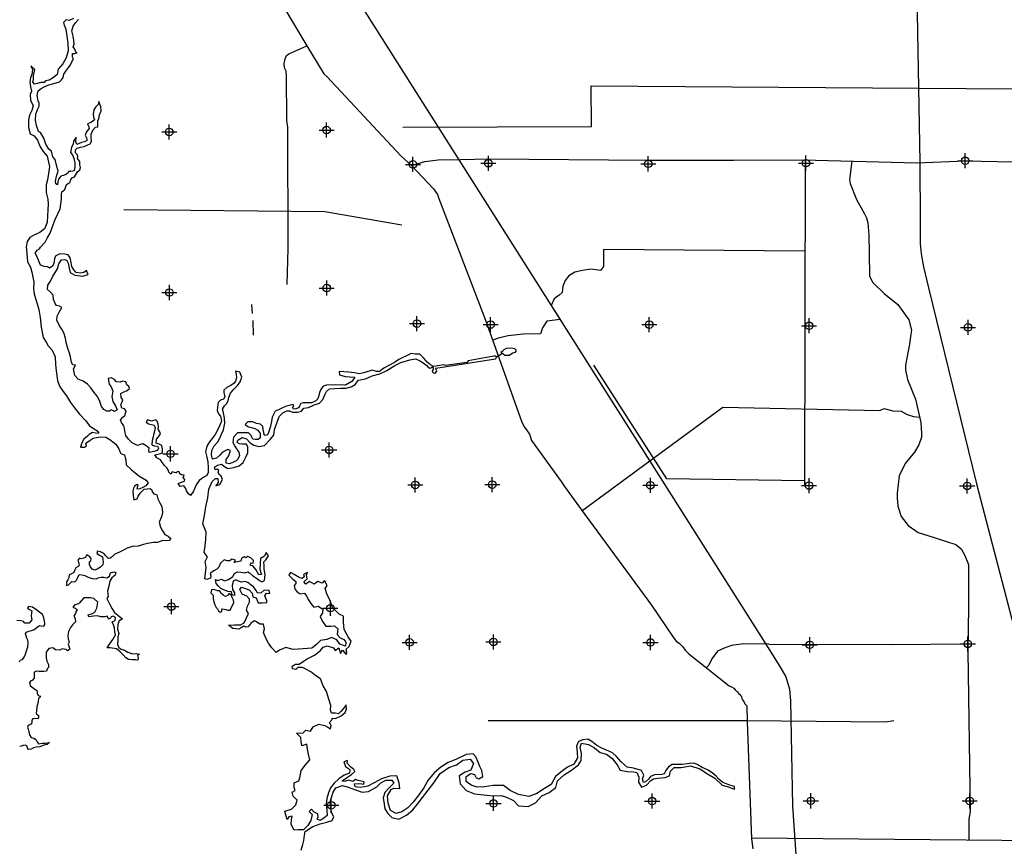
# Model space of a CAD drawing. Extents: x 192051 to 352051, y 710978 to 817615.
# Tile 6 of 9: x 210295 to 242999, y 762744 to 790180. Entities that reach past the tile are written whole.
import ezdxf

# ---------------------------------------------------------------- set-up
doc = ezdxf.new("R2010")
doc.units = 0
doc.header["$LTSCALE"] = 1200
doc.header["$PDMODE"] = 34
doc.header["$PDSIZE"] = 250
doc.linetypes.add('DIVIDE', pattern=[0])
doc.linetypes.add('STREAM', pattern=[0])
for name, color, linetype in [('MAJROADS', 9, 'CONTINUOUS'), ('MINROADS', 8, 'CONTINUOUS'), ('POWERLINES', 11, 'DIVIDE'), ('RR', 13, 'CONTINUOUS'), ('SEC', 2, 'CONTINUOUS'), ('TRUNKS', 5, 'STREAM'), ('WATER', 4, 'CONTINUOUS'), ('WSHEDS', 3, 'CONTINUOUS')]:
    doc.layers.add(name, color=color, linetype=linetype)

msp = doc.modelspace()

# ---------------------------------------------------------------- linework, layer by layer
at = {"layer": 'MAJROADS', "color": 0}
for points in [[(240013.89342, 806465.901837), (240007.694051, 805417.180612), (240073.421902, 792255.915933), (240194.963297, 785451.780644), (240201.898754, 783450.12614), (240207.680932, 783042.965714), (240209.081337, 782743.242357), (240239.260114, 782413.330655), (240311.395869, 781982.438259), (240481.022958, 781285.329217), (242076.512651, 774777.498571), (243438.162846, 769563.40852), (245392.27147, 763377.081957), (246702.649404, 759036.783544)], [(218198.816176, 792070.944479), (219837.345937, 789310.45603), (220400.238097, 788384.583002), (220500.15798, 788300.050489), (222969.034817, 785650.697905), (223310.251348, 785338.139291), (224041.834976, 784561.834789), (224174.521903, 784376.51076), (224215.48071, 784250.521365), (225769.077905, 780208.676659), (225990.691275, 779586.983705), (226975.632671, 776822.972959), (227066.551418, 776654.717308), (227149.402924, 776528.416615), (227224.000408, 776418.935262), (227289.534498, 776217.35223), (228276.494694, 774852.619895), (228392.549061, 774684.177465), (228939.867073, 773917.621212), (231279.205722, 770749.733052), (232000.231727, 769680.241915), (232108.156593, 769545.375904), (232199.884714, 769486.04127), (232316.250379, 769359.49154), (232399.226403, 769249.947927), (232524.032867, 769131.714476), (233865.195338, 768074.373215), (233940.290899, 768031.92018), (234015.44872, 767997.845685), (234056.905602, 767938.884608), (234098.424744, 767888.302072), (234148.571464, 767871.171435), (234173.333526, 767820.713417), (234198.282367, 767795.391019)], [(219175.174898, 781389.426607), (219209.328025, 782587.388038), (219206.14357, 786617.783197), (219165.889665, 786835.944044), (219160.29334, 788319.095728), (219144.671009, 788470.038), (219086.840016, 788579.402179), (219079.59636, 788730.281395), (219114.246082, 788880.845328), (219156.959196, 788989.452827), (219232.808672, 789047.536046), (219837.345937, 789310.45603)], [(223310.251348, 785338.139291), (223747.377851, 785469.179592), (224200.330783, 785532.803938), (224937.717287, 785535.633628), (225884.759849, 785562.022929), (231171.641056, 785513.85551), (234003.822556, 785517.678391), (236308.147499, 785525.473839), (240094.085365, 785431.275497), (241704.0776, 785493.244035), (247007.274761, 785386.299774)], [(237939.680803, 785484.879477), (237853.505819, 784871.789476), (237882.809771, 784743.602859), (238095.251308, 784207.663485), (238357.093634, 783730.757734), (238419.250355, 783602.503542), (238471.470157, 783434.846299), (238500.219998, 783037.266973), (238508.818945, 782426.185191), (238517.120563, 781670.551224), (238634.951299, 781456.764955), (239012.001313, 781088.036832), (239458.069172, 780732.307911), (239831.543339, 780222.319638), (239912.952216, 779870.62607), (239899.54081, 779739.242022), (239849.585912, 779410.81569), (239716.749014, 778717.892555), (239713.132622, 778556.920743), (239784.753243, 778238.100216), (240046.237424, 777587.074788), (240228.624933, 776814.656291), (240250.865038, 776446.657973), (240244.044459, 776325.116241), (240158.09342, 776065.755057), (240019.625253, 775829.49893), (239703.454804, 775449.05552), (239512.070819, 775042.073112), (239438.612174, 774467.298312), (239438.294574, 774312.890296), (239460.71713, 774033.594455), (239571.700256, 773685.125347), (239810.930818, 773395.527683), (240135.686698, 773158.318757), (240670.842209, 772989.66817), (241107.506986, 772854.073076), (241386.573074, 772764.796216), (241570.251255, 772619.865614), (241684.776442, 772396.230272), (241805.710003, 772093.734768), (241812.687163, 770694.186522), (241783.370856, 769219.151238), (241867.723858, 763909.947746), (241821.169113, 763637.364365), (241823.02857, 762944.164174)], [(284008.972324, 769715.331873), (279928.683452, 769762.797811), (278771.669548, 769670.955521), (274892.027492, 769658.257371), (274431.767847, 769737.133566), (274248.067552, 769822.307568), (273814.457293, 770102.082806), (273465.264357, 770465.014233), (273207.038775, 770668.057202), (273015.148974, 770778.430287), (272762.992986, 770846.020787), (269797.796214, 770750.570645), (258426.177518, 770129.796446), (258294.291636, 770083.163345), (245978.359225, 763662.838518), (245142.024873, 763254.557891), (244791.993917, 763109.688113), (244100.757334, 762928.767099), (234605.571487, 763012.980394)], [(234198.282367, 767795.391019), (234239.863769, 767753.187023), (234273.06663, 767711.045285), (234281.009353, 767652.333247), (234305.833675, 767610.253769), (234347.290558, 767551.292693), (234380.244381, 767475.636796), (234449.42394, 767408.170413), (234461.513435, 766874.461544), (234606.347614, 762992.176302), (234645.887588, 762659.769194)]]:
    msp.add_lwpolyline(points, dxfattribs=at)
at = {"layer": 'MINROADS', "color": 0}
for points in [[(236386.056889, 785490.390009), (236361.260162, 774720.583078)], [(236360.862915, 782497.233423), (229688.491154, 782546.966557), (229682.971789, 781990.563681), (229582.449393, 781855.799837), (229268.375411, 781895.46107), (228988.452501, 781859.502751), (228736.36827, 781799.670593), (228539.795429, 781680.353001), (228417.813133, 781522.412386), (228337.655244, 781333.356116), (228313.573039, 781124.722785), (228215.995682, 781032.181673), (228047.693039, 780919.50841), (227951.190845, 780689.533139), (228246.171236, 780224.263286), (227809.358556, 780171.511754), (227665.38526, 779952.833547), (227596.79916, 779751.873551), (227019.069159, 779743.606352), (226515.830122, 779689.673476), (226185.944757, 779607.461198), (226008.257856, 779537.68715)], [(236361.103398, 774875.554664), (231787.128559, 774941.643402), (229364.217783, 778710.189746)], [(228970.925402, 773875.56261), (233646.144292, 777320.66472), (238868.848671, 777204.552722), (239008.416403, 777277.715936), (239298.384189, 777193.783165), (239575.295674, 777182.823649), (239778.138508, 777081.338635), (239979.098504, 777012.752534), (240189.0292, 776982.345827)], [(235183.184356, 769448.415914), (234347.642923, 769466.194274), (233938.760946, 769412.859194), (233689.876264, 769323.967392), (233476.546537, 769217.297231), (233283.762842, 768962.13878), (233186.906543, 768754.534455), (233107.476066, 768674.856507)], [(235183.184356, 769448.415914), (239301.427731, 769438.227589), (241788.085707, 769460.551231)], [(239326.780797, 766913.746796), (239053.701378, 766863.603588), (234452.235083, 766909.882908), (225858.504076, 766911.646878)]]:
    msp.add_lwpolyline(points, dxfattribs=at)
at = {"layer": 'POWERLINES', "color": 0}
msp.add_lwpolyline([(239425.986226, 724873.733383, 15, 15, 0), (239425.986226, 734742.72657, 15, 15, 0), (236121.248925, 742633.32744, 0, 0, 0), (235542.396251, 744234.902409, 0, 0, 0), (233961.524546, 745484.134916, 0, 0, 0), (233985.307182, 748445.498388, 0, 0, 0), (231160.584913, 755912.750375, 0, 0, 0), (225939.751768, 769747.473067, 0, 0, 0), (225909.212512, 770063.665826, 0, 0, 0), (223140.166768, 777473.523545, 0, 0, 0), (223171.705283, 778929.166861, 0, 0, 0), (223033.81479, 779468.47188, 0, 0, 0), (222984.937667, 779973.438038, 0, 0, 0), (222984.84282, 780277.387367, 0, 0, 0), (223091.41927, 780313.467247, 0, 0, 0), (222978.983618, 781907.956524, 0, 0, 0), (222982.827015, 783401.71954, 0, 0, 0), (223048.341014, 789076.065427, 0, 0, 0)], format="xyseb", dxfattribs=at)
for points in [[(223025.434325, 786609.823855), (229288.409352, 786633.483671), (229281.639493, 787981.343306), (252642.099491, 787815.394185)], [(222982.709554, 783356.067234), (220433.434146, 783800.498758), (213751.366688, 783871.827534)]]:
    msp.add_lwpolyline(points, dxfattribs=at)
at = {"layer": 'RR', "color": 0}
for points in [[(220488.851564, 808334.540218), (220564.345344, 793119.148886), (220592.086724, 792723.163534), (220663.816695, 792315.150697), (220835.556514, 791935.07082), (221047.308556, 791578.963067), (235131.768025, 769363.674909), (235543.314525, 768715.461875), (235739.07048, 768363.364147), (235866.795818, 767955.315065), (235898.547222, 767575.3258), (235964.278876, 764079.571096), (236154.363481, 761345.627192)], [(220491.164266, 807868.426769), (220564.345344, 793119.148886), (220592.086724, 792723.163534), (220663.816695, 792315.150697), (220835.556514, 791935.07082), (221047.308556, 791578.963067), (235131.768025, 769363.674909), (235543.314525, 768715.461875), (235739.07048, 768363.364147), (235866.795818, 767955.315065), (235898.547222, 767575.3258), (235964.278876, 764079.571096), (236154.363481, 761345.627192)]]:
    msp.add_lwpolyline(points, dxfattribs=at)
at = {"layer": 'SEC', "color": 0}
for p in [(215261.66711, 786453.486538), (220490.200507, 786517.313933), (223357.859087, 785379.052838), (225863.231115, 785415.745946), (231175.093045, 785395.336684), (236411.77767, 785417.227375), (241699.049696, 785497.493446), (215266.301815, 781124.73187), (220495.289273, 781272.34186), (223488.394715, 780091.508375), (225934.755677, 780061.49325), (231204.817122, 780058.067538), (236516.588239, 780020.901758), (241794.755506, 779967.161083), (220575.101282, 775901.28724), (215304.313338, 775770.6608), (223434.245384, 774737.936773), (225989.75075, 774749.222665), (231242.964864, 774729.131246), (236512.980902, 774717.327275), (241766.240422, 774705.614116), (215335.490413, 770701.495958), (220613.65768, 770647.755283), (223246.724994, 769510.765562), (226028.488773, 769529.203746), (231248.189849, 769509.293952), (236534.599157, 769430.373093), (241788.085707, 769460.551231), (220645.221526, 764103.971363), (226032.941853, 764166.936041), (231303.457359, 764247.292924), (236573.56421, 764252.245471), (241852.003914, 764248.774353)]:
    msp.add_point(p, dxfattribs=at)
at = {"layer": 'TRUNKS', "color": 0}
msp.add_lwpolyline([(226137.728485, 778988.827134), (226302.851861, 779085.958531)], dxfattribs=at)
at = {"layer": 'WATER', "color": 0}
for points in [[(212086.743839, 790221.179186), (211935.599766, 790155.192051), (211835.241219, 790172.598212), (211750.966102, 790089.425371), (211767.104647, 789997.218767), (211824.829611, 789862.874604), (211856.831131, 789636.599405), (211897.149935, 789401.896695), (211903.868919, 789150.669645), (211835.34655, 788916.683414), (211725.182647, 788716.462343), (211573.266982, 788533.261637), (211538.675115, 788366.034135), (211420.745065, 788257.964555), (211269.490765, 788175.232624), (211152.111853, 788150.887023), (211109.919181, 788100.928204), (211001.022894, 788093.272286), (210891.961267, 788060.499173), (210782.954753, 788036.098458), (210733.161275, 788103.408324), (210758.939834, 788203.711758), (210751.339029, 788320.980442), (210802.896147, 788521.587309), (210669.764488, 788648.055098), (210719.172168, 788522.138447), (210701.380211, 788363.173114), (210658.746629, 788246.235113), (210632.802728, 788120.814485), (210656.817646, 787953.201186), (210689.370304, 787810.649967), (210638.419437, 787702.139477), (210653.841502, 787501.0917), (210744.835604, 787333.03749), (210693.498941, 787165.920215), (210625.472596, 787007.285565), (210590.880729, 786840.058062), (210589.337543, 786605.630921), (210646.51137, 786387.562779), (210780.08394, 786328.074173), (210887.988178, 786185.02693), (210978.596483, 785958.365935), (211078.07321, 785807.001408), (211210.984415, 785647.044027), (211284.131445, 785311.652087), (211257.471065, 785077.390287), (211222.548516, 784859.928397), (211179.639364, 784701.128406), (211169.558439, 784441.639185), (211235.104664, 784223.515929), (211242.374787, 784056.012857), (211232.789886, 783871.875217), (211223.094757, 783670.992781), (211204.917003, 783453.420664), (211119.760066, 783236.289456), (210968.285311, 783120.067933), (210791.913817, 783037.501344), (210632.287119, 782954.824526), (210539.308922, 782821.472412), (210513.034339, 782645.817397), (210528.346177, 782428.024824), (210559.9619, 782143.14284), (210659.273285, 781966.661119), (210700.032999, 781798.937592), (210764.807631, 781463.600766), (210755.112503, 781262.71833), (210778.96208, 781069.987837), (210852.715361, 780826.692274), (210934.675699, 780558.224404), (210974.829162, 780298.4045), (211006.169316, 779971.660527), (211070.943948, 779636.323701), (211170.365561, 779476.586775), (211244.945549, 779358.877181), (211377.911868, 779207.292198), (211476.947684, 778988.948487), (211483.666669, 778737.721436), (211507.350904, 778519.87375), (211547.11857, 778201.447061), (211621.257648, 778016.758283), (211737.31383, 777840.166334), (211853.590466, 777697.063977), (211986.060761, 777470.127413), (212110.48934, 777293.480351), (212284.986965, 777091.385412), (212484.491556, 776872.380336), (212625.609818, 776687.250648), (212825.775774, 776568.714347), (212925.748525, 776492.7014), (212900.300649, 776442.632354), (212816.686897, 776459.928288), (212716.32835, 776477.334449), (212607.046267, 776411.071745), (212548.053685, 776352.850756), (212421.861465, 776261.581086), (212354.055575, 776136.436027), (212319.62905, 775994.325718), (212445.215018, 775993.499011), (212512.46977, 776034.920091), (212487.738373, 776093.692217), (212529.986159, 776152.023434), (212639.323356, 776226.658536), (212740.233041, 776292.976354), (212849.239555, 776317.377068), (212974.935751, 776333.295157), (213159.073391, 776323.710256), (213317.487585, 776222.19432), (213400.825768, 776163.036397), (213492.426121, 776087.078564), (213591.902848, 775935.714037), (213616.41379, 775843.452318), (213657.834869, 775776.197566), (213774.827985, 775741.936382), (213799.283813, 775641.302266), (213823.960096, 775574.157741), (213831.230219, 775406.654669), (213997.631015, 775246.476834), (214114.238334, 775153.608864), (214255.797505, 775035.458359), (214389.314962, 774967.597356), (214497.66011, 774891.529295), (214564.088156, 774807.364406), (214479.702811, 774707.446769), (214387.275752, 774657.818633), (214286.476294, 774608.245611), (214194.324804, 774600.479465), (214203.138112, 774667.403534), (214228.696216, 774734.217376), (214195.316852, 774751.182627), (214111.26219, 774701.499377), (214077.276575, 774626.368251), (214051.498016, 774526.064818), (214058.933479, 774383.67894), (214083.113739, 774241.182834), (214192.175366, 774273.955947), (214234.643608, 774365.776755), (214302.284156, 774465.804619), (214428.751945, 774598.936279), (214629.854836, 774622.730742), (214679.813654, 774580.53807), (214696.062426, 774505.076261), (214754.228301, 774437.711282), (214846.159337, 774411.987837), (214878.767108, 774277.809015), (214961.443925, 774118.182317), (215011.016947, 774017.38286), (215043.238922, 773824.597253), (215000.384885, 773674.16966), (214923.931028, 773507.217726), (214973.06314, 773339.439085), (215039.215616, 773213.412206), (215113.795605, 773095.702612), (215222.250981, 773036.379347), (215313.851334, 772960.421515), (215254.803638, 772893.828128), (215162.652148, 772886.061982), (215045.493691, 772895.205972), (214961.549257, 772862.267518), (214860.860027, 772829.439292), (214735.274058, 772830.265999), (214542.488451, 772798.044024), (214408.254516, 772757.063855), (214232.103478, 772707.986857), (214031.0557, 772692.564792), (213863.221946, 772635.060282), (213745.622579, 772577.22509), (213585.995881, 772494.548272), (213451.651718, 772436.823308), (213384.231625, 772370.285035), (213308.439134, 772303.801875), (213241.404837, 772295.870388), (213158.231995, 772380.145504), (213091.80395, 772464.310394), (212983.29346, 772515.26126), (212882.990026, 772541.039819), (212857.376809, 772465.853579), (212940.714991, 772406.695656), (213040.853083, 772355.799904), (213073.130172, 772171.386695), (213055.834238, 772087.772943), (212979.986633, 772012.917386), (212870.70455, 771946.654682), (212795.132514, 771913.661115), (212703.256592, 771947.756958), (212645.145831, 772023.494335), (212612.152263, 772099.066371), (212612.703401, 772182.79035), (212663.158244, 772215.949259), (212671.971552, 772282.873329), (212622.178075, 772350.183195), (212530.522608, 772417.768629), (212488.38505, 772376.182209), (212479.737083, 772334.375333), (212412.592558, 772309.69905), (212337.075636, 772285.07788), (212278.634192, 772310.58087), (212227.903781, 772235.559972), (212260.732007, 772134.870742), (212268.608381, 772059.464047), (212234.898334, 772026.19491), (212159.271184, 771984.828945), (212125.340682, 771918.070217), (212091.299953, 771834.566693), (212015.617689, 771784.828329), (211940.045653, 771751.834762), (211922.694606, 771659.848612), (211897.136502, 771593.034771), (211854.833602, 771526.331156), (211854.006895, 771400.745188), (211921.15142, 771425.421471), (211971.71649, 771475.325176), (212030.709072, 771533.546165), (212122.750335, 771524.567515), (212181.687803, 771574.416106), (212224.156044, 771666.236914), (212266.679399, 771766.43012), (212375.465457, 771757.341243), (212459.024095, 771731.672912), (212567.534585, 771680.722045), (212701.217383, 771637.978235), (212835.065521, 771620.351619), (212902.26516, 771653.400301), (213002.899276, 771677.856129), (213094.995653, 771677.249877), (213186.981802, 771659.89883), (213279.408862, 771709.526966), (213313.614932, 771818.147683), (213422.731674, 771859.293194), (213489.545516, 771833.73509), (213463.822071, 771741.804054), (213354.42976, 771658.796554), (213286.678984, 771542.023894), (213260.459515, 771374.741277), (213209.177966, 771215.9964), (213233.13777, 771040.010703), (213190.779757, 770964.934691), (213265.13929, 770813.735504), (213364.395561, 770628.881385), (213447.292834, 770502.744279), (213613.858971, 770367.683637), (213713.831722, 770291.670691), (213596.177241, 770225.4631), (213553.543659, 770108.525099), (213544.124099, 769949.504652), (213585.049154, 769806.898319), (213559.215482, 769698.222488), (213550.126605, 769589.436429), (213540.762159, 769438.78838), (213590.390295, 769346.361321), (213665.356079, 769287.258512), (213773.976797, 769253.052441), (213882.377059, 769185.356779), (214041.121937, 769134.075229), (214183.507815, 769141.510693), (214275.493964, 769124.159646), (214208.184098, 769074.366169), (214216.280927, 769032.449065), (214232.695041, 768982.10445), (214223.936846, 768923.552779), (214140.267981, 768932.476315), (214031.426808, 768933.192794), (213905.895954, 768942.391898), (213822.557771, 769001.549821), (213731.067646, 769094.25245), (213631.260236, 769195.38259), (213506.335633, 769296.678071), (213297.246141, 769331.545507), (213196.777366, 769332.206873), (213272.90054, 769448.924419), (213391.161272, 769607.228386), (213475.932413, 769765.752809), (213459.793869, 769857.959413), (213443.930893, 769992.028007), (213411.102667, 770092.717237), (213361.529645, 770193.516695), (213470.646387, 770234.662205), (213479.68015, 770335.075866), (213396.286853, 770385.861391), (213337.514727, 770361.129994), (213312.06685, 770311.060948), (213244.867212, 770278.012266), (213228.453099, 770328.356881), (213203.721702, 770387.129008), (213119.832381, 770362.562952), (212994.246413, 770363.389659), (212877.198184, 770389.278445), (212751.557101, 770381.732754), (212592.3162, 770357.662722), (212567.639916, 770424.807247), (212718.618648, 770465.677188), (212794.300911, 770515.415552), (212862.161915, 770648.933008), (212888.601839, 770849.705216), (212755.415066, 770967.800607), (212646.739234, 770993.63428), (212537.842948, 770985.978361), (212429.056889, 770995.067238), (212353.099056, 770903.466885), (212285.568735, 770820.183816), (212243.486291, 770786.969794), (212126.052265, 770754.251795), (212058.577058, 770679.341124), (212133.708184, 770645.355508), (212200.411798, 770603.052609), (212174.908808, 770544.611165), (212149.29559, 770469.424925), (212098.454951, 770377.659231), (212139.820917, 770302.032081), (212147.476836, 770193.135794), (212096.911766, 770143.23209), (212046.346696, 770093.328385), (211978.816375, 770010.045316), (211919.327769, 769876.472746), (211893.328755, 769742.679721), (211909.357072, 769633.728321), (211933.757786, 769524.721807), (211908.199682, 769457.907965), (211932.820852, 769382.391042), (211957.331794, 769290.129324), (211881.594417, 769232.018563), (211840.007996, 769274.156121), (211773.13904, 769291.341827), (211706.214971, 769300.155135), (211630.532707, 769250.416772), (211488.31217, 769268.098502), (211396.60159, 769327.311539), (211262.532996, 769311.448564), (211177.98231, 769186.413733), (211169.113888, 769111.117266), (211176.714693, 768993.848581), (211192.74301, 768884.897181), (211250.633316, 768775.670212), (211250.027065, 768683.573835), (211207.834393, 768633.615016), (211190.593573, 768558.373663), (211098.386968, 768542.235119), (211014.662989, 768542.786256), (210939.311408, 768543.28228), (210864.014941, 768552.150702), (210780.070507, 768519.212248), (210771.257199, 768452.288179), (210778.80289, 768326.647097), (210711.272569, 768243.364028), (210660.983068, 768235.322313), (210618.790396, 768185.363494), (210643.246224, 768084.729378), (210709.839611, 768025.681683), (210793.12268, 767958.151362), (210859.826294, 767915.848462), (210876.295521, 767873.876245), (210875.964838, 767823.641857), (210908.958406, 767748.069821), (210984.199759, 767730.829001), (210958.806997, 767689.132353), (210925.041836, 767647.490819), (210907.635675, 767547.132272), (210890.284628, 767455.146122), (210864.616296, 767371.587485), (210855.472306, 767254.429028), (210838.066144, 767154.070481), (210921.349213, 767086.54016), (210920.908303, 767019.560976), (210887.143143, 766977.919442), (210811.846675, 766986.787864), (210736.43998, 766978.91149), (210694.247308, 766928.952672), (210702.454365, 766903.780364), (210693.641057, 766836.856295), (210659.875896, 766795.21476), (210617.903679, 766778.745533), (210575.876348, 766753.903908), (210558.745756, 766695.407351), (210575.104755, 766636.690338), (210599.615698, 766544.42862), (210624.071526, 766443.794504), (210673.754776, 766359.739842), (210765.685811, 766334.016397), (210840.651596, 766274.913587), (210873.755391, 766216.086347), (210915.121356, 766140.459197), (211040.872666, 766164.749684), (211149.713839, 766164.033205), (211283.837547, 766188.268578), (211208.045055, 766121.785419), (211099.038541, 766097.384704), (210964.749492, 766048.032137), (210847.425694, 766032.058935), (210755.163976, 766007.547992), (210671.164428, 765966.237141), (210587.385335, 765958.41588), (210554.226426, 766008.870723), (210529.550143, 766076.015248), (210479.481097, 766101.463124), (210412.391686, 766085.159238), (210345.302275, 766068.855353), (210295.012774, 766060.813637)], [(219646.031485, 762615.41429), (219697.532753, 762799.341439), (219731.999147, 762941.503021), (219749.883973, 763108.905267), (219775.861261, 763234.371956), (220028.267888, 763400.187624), (220271.788766, 763490.677949), (220498.331433, 763547.778485), (220674.562765, 763596.843224), (220734.043167, 763722.083259), (220659.454448, 763839.854131), (220627.027939, 763999.220579), (220603.373853, 764217.160813), (220654.591804, 764359.209069), (220706.093072, 764543.136218), (220799.189915, 764684.901156), (221017.47013, 764758.809914), (221209.773058, 764707.251982), (221452.047339, 764613.475177), (221669.307612, 764536.61992), (221878.872068, 764560.330669), (222156.349368, 764717.600569), (222291.268441, 764850.706411), (222459.407312, 764941.706707), (222660.425999, 764940.346784), (222726.752266, 764839.384133), (222566.59253, 764689.696723), (222423.127688, 764531.520209), (222363.307305, 764356.025502), (222403.769611, 764146.347719), (222427.820342, 763987.037935), (222518.933964, 763835.650622), (222652.039807, 763700.731549), (222886.221627, 763648.8903), (223146.720716, 763772.770412), (223348.985999, 763955.677619), (223500.939947, 764130.549027), (223670.042096, 764363.937559), (223864.328244, 764605.53188), (224050.238614, 764847.182863), (224261.786291, 765164.045864), (224547.922687, 765363.137994), (224799.76268, 765445.195876), (225018.60953, 765602.86242), (225253.357985, 765634.778957), (225369.655607, 765491.597432), (225275.992129, 765266.074708), (225091.328355, 765208.690854), (224897.835495, 765084.357434), (224921.1496, 764816.162528), (225129.070815, 764596.975697), (225404.734885, 764486.220681), (225806.488941, 764441.621942), (226024.089195, 764415.021356), (226283.851659, 764430.016346), (226459.403029, 764378.571742), (226693.188205, 764268.100043), (226867.889623, 764091.018759), (227185.99922, 764063.738212), (227429.746752, 764187.731651), (227640.727794, 764420.836866), (227884.361999, 764528.078747), (228103.265512, 764694.12107), (228163.369213, 764911.49467), (228382.49938, 765111.040106), (228618.097787, 765268.593323), (228853.80952, 765442.898097), (228946.963028, 765593.038814), (228956.925383, 765827.503952), (228916.463076, 766037.181735), (228959.248585, 766170.910875), (229193.487069, 766127.445406), (229385.336689, 766008.881245), (229576.959654, 765856.813971), (229786.014139, 765805.142713), (229977.637105, 765653.075438), (230135.416976, 765450.980145), (230234.679723, 765266.033054), (230477.350649, 765230.8867), (230678.256009, 765212.775219), (230795.403583, 765195.230374), (230861.389869, 765044.013051), (230843.448379, 764868.235027), (230951.256896, 764708.358608), (231119.225776, 764774.231568), (231254.314839, 764932.464746), (231350.79751, 764987.443749), (231480.970833, 765006.31684), (231732.414182, 765029.744272), (231875.199062, 765087.411444), (231909.722119, 765237.948805), (232036.20875, 765362.735533), (232262.354773, 765361.205619), (232572.598562, 765409.363743), (232881.879073, 765315.13363), (233140.451605, 765154.237269), (233382.385906, 765010.205792), (233623.696909, 764774.040751), (233874.516959, 764705.334618), (233883.897285, 764692.817201), (234035.265474, 764645.103727), (234037.594191, 764728.960233), (233879.329248, 764768.526469), (233654.271936, 764864.171136), (233516.115046, 764967.420284), (233424.718106, 765076.928704), (233299.761389, 765178.287999), (233141.301556, 765279.873948), (232965.97684, 765364.821667), (232824.155238, 765449.542732), (232698.85854, 765500.647356), (232556.41364, 765493.234856), (232296.537849, 765461.488309), (232129.022277, 765462.621578), (231969.825819, 765455.322405), (231843.679169, 765380.790349), (231759.071431, 765255.720305), (231699.704356, 765147.231827), (231624.209021, 765130.990241), (231381.198114, 765115.881924), (231246.789012, 765058.158089), (231179.216149, 764974.85361), (231086.459286, 764883.343344), (231010.907288, 764858.725979), (230978.254126, 764984.589312), (231029.358749, 765109.886011), (230946.620905, 765261.21666), (230679.105961, 765338.411898), (230469.938149, 765373.331599), (230278.42851, 765542.150431), (230120.478649, 765719.118388), (229987.316143, 765845.661683), (229786.920754, 765939.15517), (229628.177605, 765998.862226), (229461.285331, 766092.12906), (229294.61971, 766218.899009), (229161.173887, 766303.56341), (229001.864103, 766279.51268), (228859.079222, 766221.845509), (228791.053051, 766071.534801), (228814.707137, 765853.594567), (228821.892983, 765677.646552), (228703.215496, 765469.045376), (228493.141069, 765369.952619), (228324.775545, 765245.449209), (228097.382926, 765062.711992), (227953.181459, 764795.650356), (227726.128821, 764663.167811), (227473.722193, 764497.352143), (227205.017316, 764398.65603), (226862.0637, 764467.985461), (226586.512958, 764595.492034), (226361.500204, 764764.53752), (226018.093281, 764766.860722), (225732.976828, 764718.532607), (225490.022584, 764711.800069), (225289.400542, 764771.790443), (225122.734921, 764898.560391), (225123.811527, 765057.700185), (225283.631282, 765157.132922), (225400.722192, 765131.212298), (225458.559354, 765013.554753), (225542.090487, 764979.485004), (225676.669579, 765062.336175), (225644.526388, 765263.581516), (225578.426774, 765398.047281), (225520.759603, 765540.832162), (225446.510864, 765708.857705), (225355.113924, 765818.366125), (225120.365469, 765786.449588), (224784.201055, 765621.200554), (224523.871957, 765522.447778), (224279.954435, 765373.327003), (224060.880931, 765182.157345), (223849.786562, 764932.300573), (223722.449979, 764681.877166), (223553.404493, 764456.864413), (223367.43746, 764206.83765), (223181.867071, 764015.441338), (222988.317547, 763882.73214), (222803.710437, 763833.724064), (222611.74749, 763935.536667), (222529.632944, 764179.000882), (222514.524628, 764422.011788), (222633.202115, 764630.612965), (222725.618997, 764671.86856), (222918.205241, 764662.189522), (222894.324502, 764846.626642), (222820.529071, 765081.658415), (222594.326385, 765074.812549), (222308.926614, 764984.605542), (222065.122419, 764852.236325), (221854.934665, 764736.392011), (221611.753768, 764696.156358), (221436.032407, 764722.473626), (221411.528369, 764814.777181), (221595.908826, 764830.282143), (221721.375515, 764804.304855), (221738.693707, 764887.949314), (221537.958337, 764931.18813), (221446.051426, 764965.314543), (221361.840332, 764898.874948), (221211.302971, 764933.398005), (221085.382975, 764892.369064), (221010.170957, 764918.006371), (221144.863377, 765017.609099), (221321.491353, 765125.304288), (221431.056436, 765225.077007), (221389.630851, 765292.366553), (221281.369027, 765385.236743), (221173.277193, 765503.234268), (221182.27627, 765595.31117), (221064.675389, 765545.849786), (221113.910118, 765394.74579), (221213.966154, 765327.0596), (221263.937508, 765284.840726), (221254.825104, 765176.012268), (221070.048004, 765101.876856), (220893.363364, 764985.805888), (220741.579407, 764836.061815), (220614.922786, 764686.147752), (220555.159066, 764519.028824), (220495.225356, 764326.78256), (220477.170539, 764134.252979), (220492.618837, 763941.496744), (220508.180462, 763765.492066), (220398.672042, 763674.095126), (220272.525391, 763599.563071), (220180.675144, 763642.065262), (220206.369114, 763725.653057), (220198.673297, 763826.219064), (220073.376599, 763877.323688), (219990.298774, 763978.399666), (219906.031017, 763903.584293), (220005.803735, 763794.019209), (219962.621582, 763601.659619), (219869.354748, 763434.767344), (219725.94657, 763284.966608), (219541.736104, 763294.588983), (219407.610319, 763278.744041), (219316.72335, 763463.634468), (219317.856619, 763631.150041), (219343.777244, 763748.240951), (219234.722131, 763723.85024), (219175.468383, 763632.11332), (219151.134336, 763749.544211), (219101.95627, 763909.023985), (219320.179821, 763974.556964), (219463.531337, 764115.981922), (219506.486835, 764274.838398), (219381.756771, 764409.700808), (219340.72783, 764535.620804), (219450.009596, 764593.51463), (219417.186444, 764694.250627), (219409.830607, 764845.071305), (219569.480372, 764919.376707), (219603.606785, 765011.283618), (219647.185581, 765262.273659), (219790.820414, 765445.57751), (219934.34192, 765612.129804), (219885.333844, 765796.736914), (219853.020662, 765972.854919), (219837.345711, 766132.108039), (219661.114379, 766083.0433), (219645.269437, 766217.169085), (219629.424495, 766351.29487), (219488.056201, 766503.022164), (219705.883109, 766509.924692), (219798.639971, 766601.434959), (219957.553111, 766566.855239), (220042.274176, 766708.676841), (220235.540382, 766799.507146), (220427.899973, 766756.324993), (220528.012672, 766697.014582), (220619.749593, 766637.760833), (220645.670217, 766754.851743), (220587.719728, 766855.757731), (220672.100813, 766947.324661), (220672.440793, 766997.579333), (220789.645031, 766988.410266), (220974.478795, 767070.921456), (221109.284541, 767187.275741), (221151.956723, 767304.253324), (221136.111781, 767438.379109), (221034.695822, 767305.046613), (220967.066295, 767213.366356), (220882.798538, 767138.550983), (220782.459185, 767164.35828), (220648.446727, 767165.264896), (220623.999352, 767265.944229), (220625.019295, 767416.708244), (220567.805431, 767626.499354), (220485.747548, 767878.339347), (220378.165686, 768071.71888), (220287.562035, 768298.488201), (220129.102202, 768400.07415), (219962.493246, 768535.219877), (219803.920086, 768620.054269), (219687.05583, 768679.478008), (219536.291815, 768680.49795), (219468.832278, 768613.945029), (219351.684705, 768631.489874), (219343.932224, 768723.680103), (219461.646432, 768789.893043), (219578.907333, 768789.099755), (219688.302426, 768863.745137), (219848.122181, 768963.177875), (220091.869713, 769087.171314), (220277.100121, 769228.312954), (220378.459417, 769353.269672), (220512.811855, 769402.617728), (220713.377234, 769334.251576), (220771.384387, 769241.721367), (220897.644364, 769333.00498), (220954.971555, 769139.965428), (221022.714409, 769248.397242), (221139.01203, 769105.215717), (221156.216895, 769172.108619), (221140.258627, 769289.482847), (221241.391268, 769380.93645), (221309.58743, 769556.374493), (221201.665586, 769699.499355), (221077.672147, 769943.246887), (221054.188052, 770186.314457), (221055.547975, 770387.333144), (220905.180604, 770446.983536), (220688.940273, 770674.602809), (220598.506612, 770926.499465), (220507.449653, 771086.262557), (220441.916674, 771304.486109), (220509.602865, 771404.542144), (220418.545906, 771564.305236), (220342.597264, 771481.057421), (220200.549008, 771532.275372), (220074.289031, 771440.991759), (219924.148314, 771534.145266), (219797.888336, 771442.861653), (219731.448742, 771527.072747), (219840.957162, 771618.469687), (219825.055557, 771744.219693), (219859.125306, 771827.750825), (219724.716204, 771770.02699), (219740.901126, 771686.155877), (219681.874032, 771627.922071), (219573.215564, 771662.16181), (219406.379953, 771763.804423), (219289.57236, 771831.60394), (219230.318612, 771739.86702), (219363.424454, 771604.947946), (219463.48049, 771537.261756), (219463.027182, 771470.255527), (219412.262539, 771395.2135), (219436.596587, 771277.782609), (219511.355296, 771185.139073), (219611.467995, 771125.828662), (219753.969559, 771141.61694), (219820.295826, 771040.654289), (219886.508767, 770922.940081), (219961.097486, 770805.169209), (220069.132656, 770678.795905), (220211.80421, 770719.711519), (220361.8316, 770609.806455), (220352.662533, 770492.602218), (220276.487237, 770375.851288), (220350.735975, 770207.825745), (220458.544491, 770047.949326), (220626.060064, 770046.816057), (220751.81007, 770062.717662), (220860.01523, 769961.471694), (220841.960414, 769768.942112), (220941.733132, 769659.377029), (221058.654052, 769608.329069), (221133.412761, 769515.685533), (221115.811252, 769390.162181), (220931.940767, 769450.039227), (220824.018924, 769593.164088), (220657.013322, 769669.679365), (220497.476885, 769612.125521), (220287.855765, 769580.038993), (220152.936692, 769446.93315), (220001.322725, 769322.316413), (219708.000483, 769299.172298), (219381.175127, 769276.254837), (219138.730855, 769344.904307), (218920.337313, 769254.243992), (218810.885556, 769171.222831), (218669.573925, 769331.325903), (218561.765409, 769491.202322), (218470.70845, 769650.965414), (218396.573038, 769835.742514), (218422.550326, 769961.209203), (218398.442933, 770112.143209), (218272.862917, 770121.368939), (218164.487766, 770197.487572), (218089.275749, 770223.124879), (217979.937319, 770156.855275), (217878.578024, 770031.898557), (217811.458468, 770015.600307), (217744.678893, 770049.55673), (217652.205347, 769999.925356), (217576.483359, 769950.180655), (217375.634663, 769976.667914), (217225.550609, 770078.1972), (217426.682623, 770093.588834), (217627.70131, 770092.228911), (217753.791297, 770158.385188), (217821.760804, 770300.320117), (217889.900302, 770467.382381), (217832.006477, 770576.664148), (217866.416207, 770710.449952), (217925.953273, 770844.065765), (217926.633234, 770944.575109), (217835.179631, 771045.70775), (217684.868923, 771113.733921), (217610.506858, 771265.007908), (217661.271501, 771340.049934), (217920.354003, 771254.535581), (218020.126722, 771144.970497), (218036.028327, 771019.220491), (218144.743459, 770993.356531), (218210.616419, 770825.387651), (218353.004655, 770824.424372), (218503.881997, 770840.155987), (218504.221978, 770890.410658), (218438.349018, 771058.379538), (218489.170324, 771141.797344), (218606.374561, 771132.628277), (218581.927187, 771233.30761), (218414.468278, 771242.816658), (218313.335637, 771151.363055), (218196.018073, 771143.780565), (218146.386699, 771236.25411), (218063.422201, 771354.081646), (217980.061059, 771413.27873), (217871.742572, 771497.773142), (217788.21144, 771531.842891), (217662.461434, 771515.941285), (217562.122081, 771541.748583), (217478.647612, 771584.19411), (217386.23073, 771542.938515), (217351.764336, 771400.776933), (217367.609278, 771266.651148), (217425.503104, 771157.369382), (217424.879805, 771065.235817), (217358.043567, 771090.81646), (217333.596193, 771191.495794), (217208.016177, 771200.721525), (217099.414372, 771243.337043), (216974.174337, 771302.817445), (216882.607407, 771387.198529), (216824.486928, 771462.977181), (216800.266207, 771597.159629), (216875.421561, 771563.146544), (216993.022442, 771612.607927), (217093.135142, 771553.297515), (217235.863359, 771602.588908), (217378.931557, 771702.134973), (217429.809526, 771793.928557), (217530.715514, 771851.879045), (217639.543973, 771842.766642), (217773.443104, 771825.108469), (217874.179101, 771857.931622), (217932.526234, 771815.656085), (218032.468943, 771731.218337), (218157.482324, 771638.23482), (218257.481696, 771562.172851), (218349.331944, 771519.67066), (218425.053932, 771569.415361), (218443.108749, 771761.944942), (218410.85223, 771946.438725), (218411.588855, 772055.323847), (218404.063028, 772181.01719), (218471.579229, 772255.94589), (218556.24363, 772389.391713), (218481.598247, 772498.786806), (218422.117845, 772373.546771), (218295.971195, 772299.014716), (218286.462147, 772131.555807), (218268.40733, 771939.026226), (218301.117156, 771821.538671), (218325.847848, 771762.738231), (218242.033398, 771754.929086), (218142.713988, 771931.500399), (218042.997933, 772049.441261), (217959.353473, 772066.759453), (217968.295887, 772150.460576), (218051.997009, 772141.518162), (218060.939423, 772225.219285), (217969.429156, 772317.976148), (217869.20313, 772360.535003), (217810.289362, 772319.052754), (217751.885566, 772352.952512), (217659.468684, 772311.696917), (217642.037165, 772211.300901), (217532.982052, 772186.91019), (217423.92694, 772162.519479), (217457.996689, 772246.050611), (217340.905779, 772271.971236), (217273.502906, 772213.794093), (217181.426004, 772222.79317), (217089.46243, 772248.543804), (216963.089126, 772140.508633), (216911.927839, 772006.836156), (216844.468302, 771940.283235), (216743.618978, 771890.708525), (216617.359001, 771799.424912), (216641.919702, 771715.497136), (216633.090616, 771648.54757), (216507.113956, 771599.14285), (216440.277717, 771624.723494), (216493.082245, 772001.293551), (216460.88239, 772194.163113), (216537.341003, 772352.792935), (216421.043381, 772495.97446), (216456.076409, 772721.893829), (216474.244553, 772931.174967), (216492.582687, 773165.583442), (216377.19168, 773442.777425), (216429.37291, 773727.213917), (216473.17836, 774011.707072), (216542.224474, 774312.781795), (216577.654146, 774597.331614), (216688.239172, 774847.868347), (216797.860919, 774956.016845), (216873.186263, 774947.131095), (216889.087868, 774821.381089), (216804.536793, 774704.686823), (216938.889232, 774754.034879), (217032.156066, 774920.927153), (216991.013798, 775030.095592), (216907.709319, 775097.668456), (216891.354406, 775156.412233), (216908.502608, 775214.929357), (216850.155475, 775257.204894), (216791.411698, 775240.849981), (216766.850996, 775324.777757), (216867.870311, 775399.479803), (217002.052759, 775423.700524), (217093.676353, 775347.695218), (217210.483946, 775279.895701), (217411.78595, 775320.414671), (217588.017281, 775369.47941), (217714.390586, 775477.51458), (217816.259852, 775677.853306), (217875.740254, 775803.093341), (217876.98685, 775987.36047), (217827.468804, 776096.585573), (217685.023904, 776089.173073), (217601.322781, 776098.115486), (217517.904976, 776148.936793), (217543.542283, 776224.14881), (217686.553817, 776315.319096), (217828.658736, 776272.476924), (217945.013022, 776137.671177), (218070.083066, 776053.063439), (218237.315321, 776010.051277), (218430.241547, 776050.626911), (218615.811936, 776242.023223), (218734.092779, 776391.993949), (218760.466711, 776576.091089), (218845.924401, 776826.797812), (218914.177226, 777010.611634), (219032.231415, 777127.079247), (219166.753844, 777201.554639), (219258.887408, 777200.931341), (219359.056771, 777149.996707), (219518.196565, 777148.920102), (219660.868119, 777189.835716), (219728.554309, 777289.891752), (219887.80743, 777305.566703), (220072.697857, 777396.453672), (220257.361631, 777453.837526), (220367.040041, 777570.361802), (220426.747097, 777729.104951), (220486.114173, 777837.593429), (220587.246814, 777929.047032), (220763.194829, 777936.232878), (220964.326842, 777951.624512), (221140.218193, 777950.43458), (221299.697968, 777999.612646), (221434.220397, 778074.088038), (221552.444576, 778215.682986), (221778.930579, 778264.407744), (221997.324122, 778355.068059), (222257.426566, 778420.317721), (222484.365877, 778536.048708), (222753.524062, 778701.75105), (222955.222711, 778800.90047), (223257.374039, 778890.99415), (223450.243601, 778923.194005), (223608.873423, 778846.735392), (223659.757962, 778811.242953), (223814.49176, 778705.983614), (223853.606994, 778653.455563), (223921.154329, 778616.111535), (223956.105637, 778622.540883), (223980.209074, 778648.655146), (224002.047089, 778650.763318), (224028.206281, 778639.758197), (224025.873466, 778596.104631), (224027.951685, 778565.534405), (224008.206865, 778537.222113), (223995.003715, 778506.704304), (224014.576308, 778484.806384), (224049.422781, 778460.672994), (224084.321672, 778451.820973), (224119.317908, 778471.348637), (224150.075337, 778528.003174), (224121.897832, 778587.042942), (224111.049962, 778606.727857), (224121.995178, 778615.422627), (226098.728673, 778920.822407), (226118.473493, 778949.134699), (226127.347978, 778990.582748), (226094.684557, 779014.70865), (226044.45188, 779008.331719), (225194.697747, 778851.881753), (225146.490872, 778799.653227), (224434.456262, 778697.307828), (224386.511472, 778721.486146), (224054.492771, 778665.864971), (224014.965819, 778674.778196), (223936.104248, 778728.995526), (223832.073873, 778812.611557), (223717.788908, 778942.062317), (223584.692712, 779076.93886), (223444.67096, 779074.858209), (223302.52187, 779100.906758), (223142.970441, 779026.608306), (223017.014572, 778968.832835), (222891.003743, 778902.685954), (222739.658844, 778803.218313), (222554.828306, 778703.970511), (222395.166957, 778612.92924), (222243.767098, 778505.090189), (222151.681588, 778505.694748), (221998.36239, 778543.134414), (221755.011373, 778469.380521), (221587.250231, 778428.622498), (221411.615665, 778463.287444), (221219.12153, 778481.315365), (220909.444958, 778508.496337), (220917.040204, 778391.202628), (221100.937647, 778339.73375), (221259.990825, 778330.30252), (221427.362515, 778312.441507), (221325.926928, 778170.748619), (221115.794324, 778054.901443), (220789.202548, 778057.071242), (220487.677581, 778050.699985), (220370.79925, 778017.771171), (220294.676076, 777901.053625), (220252.207835, 777809.232817), (220226.429276, 777708.929383), (220200.595603, 777600.253552), (220133.120396, 777525.342881), (219998.721119, 777459.245518), (219856.390355, 777460.182452), (219772.666376, 777460.73359), (219714.059591, 777461.119387), (219630.17027, 777436.553331), (219587.757143, 777353.104921), (219553.881755, 777294.71859), (219469.937321, 777261.780137), (219394.530626, 777253.903763), (219361.481945, 777321.103401), (219403.509275, 777345.945026), (219378.777878, 777404.717152), (219286.571274, 777388.578608), (219160.709736, 777347.543325), (219051.592995, 777306.397815), (218892.021411, 777232.093396), (218782.849555, 777182.575487), (218681.05805, 776982.299303), (218663.431434, 776848.451164), (218611.819202, 776639.471899), (218560.537653, 776480.727022), (218526.496923, 776397.223498), (218451.035115, 776380.974726), (218417.710864, 776406.312375), (218401.462093, 776481.774184), (218385.323548, 776573.980788), (218369.295232, 776682.932188), (218294.384561, 776750.407396), (218160.591536, 776776.40641), (218035.33625, 776827.467504), (217867.943406, 776836.942177), (217783.613175, 776745.396938), (217825.254709, 776711.631778), (217891.958324, 776669.328878), (217992.261757, 776643.550319), (218109.254873, 776609.289134), (218201.020567, 776558.448495), (218283.972953, 776440.683787), (218283.036019, 776298.353023), (218215.726153, 776248.559546), (218115.202264, 776240.848513), (218039.960911, 776258.089333), (218006.912229, 776325.288971), (217982.125718, 776375.6887), (217890.635593, 776468.391328), (217739.932431, 776469.383376), (217530.56737, 776462.388823), (217395.672069, 776320.939879), (217377.769884, 776145.229751), (217435.605076, 776027.630384), (217501.978008, 775935.093096), (217576.61311, 775825.7559), (217592.531199, 775700.059704), (217524.780423, 775583.287043), (217482.642865, 775541.700623), (217373.415896, 775483.810317), (217255.871642, 775434.347522), (217155.568209, 775460.126081), (217147.967404, 775577.394765), (217181.787678, 775627.408698), (217223.925236, 775668.995118), (217249.593568, 775752.553756), (217292.337378, 775886.236553), (217208.77874, 775911.904885), (217116.406794, 775870.649147), (217023.924621, 775812.648613), (216939.649504, 775729.475772), (216830.146966, 775629.723476), (216695.913031, 775588.743307), (216663.415487, 775739.666925), (216681.097217, 775881.887461), (216757.440847, 776032.0946), (216875.536238, 776165.281373), (216934.859502, 776273.736749), (216994.458335, 776424.054115), (217062.374453, 776565.943969), (217114.041798, 776783.295632), (217098.454392, 776959.226215), (217066.067076, 777126.894628), (217033.404191, 777252.701052), (217092.727455, 777361.156428), (217168.519946, 777427.639587), (217219.415699, 777527.77768), (217245.304486, 777644.825909), (217296.475807, 777786.82599), (217406.143687, 777911.69548), (217524.183964, 778036.509855), (217617.107047, 778161.489572), (217668.333483, 778311.862052), (217610.828973, 778479.695806), (217460.346266, 778514.177446), (217484.746981, 778405.170932), (217492.402899, 778296.274645), (217466.569227, 778187.598814), (217415.838815, 778112.577916), (217306.501619, 778037.942814), (217172.102342, 777971.845451), (217071.082429, 777888.782837), (217078.90369, 777805.003744), (217111.456347, 777662.452525), (217069.098333, 777587.376513), (216959.981592, 777546.231002), (216892.561498, 777479.692729), (216866.397143, 777320.782511), (216857.253152, 777203.624054), (216898.398663, 777094.507312), (216964.881822, 777018.714821), (216997.324252, 776859.418806), (216937.780532, 776717.473838), (216869.699073, 776550.46679), (216785.03816, 776408.687164), (216692.115077, 776283.707447), (216599.247107, 776167.100128), (216506.213796, 776025.375615), (216463.139303, 775841.45843), (216495.691961, 775698.907211), (216544.658731, 775506.011376), (216560.080796, 775304.963599), (216550.661237, 775145.943153), (216508.192996, 775054.122345), (216415.710822, 774996.121811), (216255.918783, 774888.3278), (216154.513074, 774746.658401), (216069.356137, 774529.527194), (215967.950428, 774387.857795), (215901.357041, 774446.90549), (215834.984109, 774539.442777), (215810.418053, 774623.332098), (215743.990008, 774707.496987), (215626.66621, 774691.523784), (215560.293278, 774784.061071), (215635.865314, 774817.054639), (215770.09925, 774858.034808), (215778.857444, 774916.586479), (215729.063967, 774983.896345), (215763.104696, 775067.399869), (215671.063433, 775076.378518), (215612.677103, 775110.253906), (215587.945706, 775169.026033), (215537.821546, 775186.101511), (215487.31159, 775144.570205), (215437.132316, 775153.273285), (215361.890962, 775170.514105), (215311.160551, 775095.493207), (215252.994676, 775162.858186), (215236.635677, 775221.575199), (215178.580029, 775305.684974), (215103.724472, 775381.53258), (215037.35154, 775474.069867), (214970.978609, 775566.607154), (214854.261062, 775642.730328), (214779.515733, 775735.322729), (214838.232745, 775751.681728), (214972.411567, 775784.289499), (215039.556091, 775808.965783), (215040.382798, 775934.551751), (215015.982083, 776043.558265), (214932.588787, 776094.34379), (214832.340467, 776128.494747), (214841.539572, 776254.025602), (214900.697495, 776337.363784), (214968.338044, 776437.391649), (214952.034158, 776504.48106), (214893.97851, 776588.590835), (214902.846932, 776663.887303), (214895.080786, 776756.038793), (214862.25256, 776856.728023), (214812.293741, 776898.920695), (214669.687408, 776857.99564), (214536.004611, 776900.73945), (214493.646597, 776825.663438), (214568.612382, 776766.560628), (214668.915815, 776740.782069), (214760.901965, 776723.431022), (214793.785305, 776631.11419), (214767.951632, 776522.438359), (214742.062845, 776405.390129), (214724.877139, 776338.521174), (214690.560841, 776213.15566), (214689.623907, 776070.824896), (214764.755033, 776036.839281), (214873.541092, 776027.750404), (214906.589773, 775960.550765), (214872.549044, 775877.047241), (214755.115018, 775844.329243), (214595.819003, 775811.886813), (214579.570231, 775887.348621), (214596.811051, 775962.589975), (214496.8383, 776038.602921), (214380.010526, 776097.9813), (214329.721025, 776089.939584), (214212.231885, 776048.849188), (214120.411077, 776091.317429), (214028.590269, 776133.78567), (213912.203405, 776260.143231), (213820.878621, 776377.963053), (213796.367679, 776470.224772), (213780.559817, 776612.665763), (213756.048875, 776704.927482), (213672.986262, 776805.947394), (213648.475319, 776898.209112), (213716.060754, 776989.864579), (213783.425734, 777048.030454), (213826.279771, 777198.458047), (213776.486294, 777265.767913), (213684.555259, 777291.491359), (213651.83726, 777408.925384), (213694.305501, 777500.746192), (213719.863605, 777567.560034), (213670.125241, 777643.242298), (213654.207152, 777768.938494), (213729.889416, 777818.676857), (213864.178465, 777868.029424), (213939.970956, 777934.512583), (213915.349787, 778010.029506), (213848.701286, 778060.704804), (213815.87306, 778161.394033), (213707.142115, 778178.855308), (213631.625192, 778154.234139), (213506.039224, 778155.060845), (213439.611178, 778239.225734), (213331.100688, 778290.176601), (213238.83897, 778265.665659), (213271.116059, 778081.25245), (213329.171706, 777997.142675), (213386.841557, 777854.426114), (213352.194576, 777678.826213), (213392.899176, 777502.730288), (213475.741335, 777368.220784), (213533.411186, 777225.504223), (213432.611729, 777175.931201), (213416.032274, 777201.158623), (213324.101239, 777226.882068), (213273.591282, 777185.350761), (213189.867303, 777185.901899), (213089.729211, 777236.797651), (213015.094109, 777346.134848), (212957.534486, 777505.596205), (212874.912782, 777673.5953), (212766.95343, 777808.270146), (212659.104305, 777959.689787), (212551.089839, 778085.992235), (212400.992929, 778179.08066), (212242.358279, 778247.107005), (212125.916301, 778365.092168), (212085.542384, 778591.42248), (212144.920762, 778708.250254), (212061.30701, 778725.546188), (212019.941045, 778801.173338), (211979.291558, 778985.641661), (211955.001071, 779111.39297), (211897.441448, 779270.854327), (211840.102279, 779463.805275), (211815.977134, 779614.673779), (211758.472624, 779782.507533), (211692.320147, 779908.534412), (211601.105591, 780043.09903), (211526.856285, 780211.043012), (211544.482902, 780344.89115), (211603.916394, 780470.091323), (211697.059932, 780628.560631), (211621.98392, 780670.918645), (211521.680486, 780696.697204), (211471.831896, 780755.634672), (211414.162044, 780898.351232), (211406.671467, 781032.364712), (211323.663967, 781141.757023), (211215.373932, 781226.197481), (211224.683264, 781368.473132), (211317.661462, 781501.825246), (211385.577579, 781643.7151), (211478.61089, 781785.439613), (211554.789178, 781910.529558), (211597.753443, 782077.701947), (211682.359242, 782211.109175), (211791.255529, 782218.765094), (211858.014257, 782184.834592), (211907.697507, 782100.779931), (211940.084823, 781933.111518), (211972.63748, 781790.560298), (212131.106788, 781697.41676), (212390.430668, 781662.218641), (212566.691934, 781728.040435), (212517.284254, 781853.957086), (212424.746967, 781787.584154), (212315.740452, 781763.18344), (212173.57503, 781789.237568), (212090.457302, 781881.885082), (212032.511882, 781982.739653), (212008.276509, 782116.863361), (211975.834079, 782276.159376), (211901.143863, 782377.124175), (211792.468032, 782402.957848), (211633.392472, 782404.00501), (211499.048309, 782346.280045), (211448.262784, 782262.886749), (211439.063679, 782137.355894), (211396.374983, 782012.045494), (211287.037786, 781937.410392), (211220.334172, 781979.713292), (211111.548113, 781988.802169), (210986.237714, 782031.490865), (210945.092203, 782140.607607), (210862.635841, 782333.723896), (210804.690421, 782434.578467), (210880.703368, 782534.551218), (210947.95812, 782575.972297), (210990.205906, 782634.303514), (211141.956229, 782792.387026), (211209.817233, 782925.904482), (211303.015886, 783092.746189), (211371.262686, 783284.87043), (211473.495101, 783552.125798), (211634.88544, 783902.719348), (211660.994682, 784053.257168), (211678.841753, 784220.594899), (211688.261313, 784379.615345), (211697.239962, 784471.656608), (211789.832363, 784546.401938), (211849.48631, 784705.091701), (211899.941153, 784738.25061), (211967.251018, 784788.044088), (211992.91935, 784871.602725), (212052.022159, 784946.56851), (212110.739172, 784962.927509), (212152.986958, 785021.258726), (212220.68262, 785129.658988), (212288.102714, 785196.197261), (212313.715931, 785271.383501), (212289.204989, 785363.645219), (212289.921468, 785472.486392), (212248.445275, 785531.368746), (212215.231253, 785573.451191), (212224.044561, 785640.37526), (212199.368277, 785707.519784), (212149.519686, 785766.457252), (212150.125938, 785858.553629), (212200.746122, 785916.829732), (212309.807749, 785949.602844), (212435.559059, 785973.893332), (212553.103312, 786023.356126), (212637.047747, 786056.29458), (212679.460874, 786139.74299), (212663.708126, 786290.55638), (212672.686775, 786382.597643), (212723.802983, 786516.225327), (212808.133214, 786607.770566), (212891.96742, 786623.964224), (212892.573672, 786716.060601), (212893.290151, 786824.901773), (212918.903369, 786900.088013), (212944.792155, 787017.136242), (212995.908363, 787150.763926), (212988.472899, 787293.149804), (212922.595992, 787461.038672), (212896.817433, 787360.735239), (212812.542316, 787277.562398), (212753.329279, 787185.851817), (212735.647549, 787043.63128), (212751.73098, 786943.052278), (212784.61432, 786850.735446), (212717.304454, 786800.941969), (212658.477213, 786767.838174), (212549.305358, 786718.320265), (212590.561096, 786625.94832), (212598.547697, 786567.286421), (212514.107239, 786458.996386), (212471.528771, 786350.430782), (212529.419077, 786241.203813), (212528.923053, 786165.852232), (212453.295903, 786124.486266), (212344.289389, 786100.085552), (212193.20043, 786042.470814), (212160.31709, 786134.787646), (212169.626422, 786277.063297), (212085.075737, 786152.028466), (212067.724689, 786060.042317), (212016.718709, 785943.159429), (211982.071728, 785767.559528), (212048.554887, 785691.767037), (212098.017682, 785574.222783), (212122.197941, 785431.726678), (212129.688519, 785297.713198), (212103.744619, 785172.29257), (212061.717288, 785147.450946), (211994.682991, 785139.519458), (211919.33141, 785140.015482), (211885.400908, 785073.256754), (211826.573667, 785040.152959), (211751.001631, 785007.159391), (211667.112311, 784982.593335), (211582.78208, 784891.048096), (211565.431033, 784799.061947), (211556.39727, 784698.648286), (211498.01094, 784732.523674), (211481.872395, 784824.730278), (211507.706068, 784933.40611), (211525.002002, 785017.019861), (211567.745812, 785150.702659), (211518.834155, 785351.970891), (211478.184669, 785536.439213), (211395.066941, 785629.086728), (211354.417455, 785813.555051), (211262.761988, 785881.140486), (211163.395489, 786049.249809), (211097.739036, 786250.628269), (210981.737969, 786435.592615), (210923.351639, 786469.468003), (210857.695186, 786670.846463), (210825.362984, 786846.887274), (210835.002998, 787039.397312), (210886.284548, 787198.142189), (210937.235414, 787306.652679), (210946.269177, 787407.06634), (210913.330724, 787491.010775), (210880.943407, 787658.679188), (210907.107763, 787817.589406), (211008.127675, 787900.65202), (211108.927133, 787950.225042), (211268.443603, 788016.157064), (211427.849846, 788065.344289), (211612.373282, 788114.366174), (211688.220888, 788189.221731), (211738.896185, 788255.870231), (211764.784972, 788372.91846), (211824.053122, 788473.001439), (211891.638557, 788564.656905), (211984.506527, 788681.264225), (212044.050246, 788823.209192), (212077.925634, 788881.595523), (212053.249351, 788948.740047), (212045.593432, 789057.636334), (212129.317411, 789057.085196), (212204.834334, 789081.706365), (212163.082572, 789098.72673), (212130.254345, 789199.41596), (212072.198698, 789283.525736), (212106.239427, 789367.029259), (212090.266224, 789484.353058), (212074.513476, 789635.166447), (212025.436478, 789811.317486), (212068.34563, 789970.117477), (212152.786088, 790078.407512), (212245.598944, 790186.642433)], [(210288.358696, 768865.732275), (210322.289198, 768932.491003), (210389.378608, 768948.794889), (210440.10902, 769023.815787), (210482.632374, 769124.008993), (210525.210843, 769232.574597), (210567.954653, 769366.257394), (210577.153758, 769491.788249), (210569.387611, 769583.93974), (210527.966532, 769651.194492), (210487.151704, 769810.545621), (210520.916865, 769852.187155), (210596.488901, 769885.180723), (210688.695505, 769901.319267), (210755.84003, 769925.995551), (210814.66727, 769959.099346), (210873.659852, 770017.320335), (210949.39723, 770075.431096), (211007.893787, 770058.300504), (211091.562652, 770049.376968), (211125.438041, 770107.763298), (211134.196235, 770166.31497), (211109.740406, 770266.949086), (211085.284578, 770367.583202), (211043.973726, 770451.58275), (210952.31826, 770519.168185), (210860.662793, 770586.753619), (210718.93828, 770679.78693), (210585.145255, 770705.785945), (210559.642265, 770647.344501), (210617.973481, 770605.096715), (210701.366778, 770554.311189), (210692.608583, 770495.759518), (210675.092195, 770378.656175), (210699.437796, 770261.277263), (210614.997338, 770152.987228), (210556.390552, 770153.373025), (210464.294175, 770153.979276), (210422.762869, 770204.489232), (210330.831833, 770230.212678), (210205.300978, 770239.411782)]]:
    msp.add_lwpolyline(points, dxfattribs=at)
for points in [[(226300.245074, 779114.807426), (226291.478973, 779156.283239), (226343.853983, 779186.891017), (226391.853734, 779228.411841), (226468.232947, 779274.321776), (226575.200895, 779291.873022), (226673.45814, 779281.034418), (226725.872969, 779261.426249), (226769.573633, 779217.794834), (226776.154702, 779178.500592), (226741.254763, 779136.990155), (226675.774747, 779112.921896), (226621.221628, 779075.762482), (226562.305368, 779034.233001), (226409.474229, 779034.111814), (226357.043819, 779073.369701), (226306.79498, 779114.81262)], [(216864.168111, 770622.588622), (216897.271906, 770563.761382), (216955.548009, 770513.141198), (217014.320135, 770537.872595), (217006.333534, 770596.534494), (217031.671183, 770629.858745), (217140.347014, 770604.025072), (217207.160856, 770578.466968), (217282.567551, 770586.343342), (217325.090906, 770686.536548), (217375.821317, 770761.557446), (217409.806933, 770836.688572), (217393.558161, 770912.150381), (217352.302423, 771004.522327), (217327.626139, 771071.666851), (217244.287957, 771130.824774), (217218.84008, 771080.755728), (217126.468135, 771039.49999), (217051.392122, 771081.858004), (216976.481452, 771149.333211), (216943.487884, 771224.905247), (216868.136303, 771225.401271), (216809.639745, 771242.531863), (216734.453505, 771268.145081), (216667.364095, 771251.841195), (216641.640649, 771159.91016), (216716.441093, 771075.690157), (216724.097011, 770966.79387), (216740.125328, 770857.84247), (216772.953554, 770757.15324), (216822.58169, 770664.726181)]]:
    msp.add_lwpolyline(points, close=True, dxfattribs=at)
at = {"layer": 'WSHEDS', "color": 0}
for points in [[(217991.935145, 780728.376078), (218012.862087, 780429.106863)], [(218040.240615, 780200.274388), (218054.626302, 779711.202638)]]:
    msp.add_lwpolyline(points, dxfattribs=at)

doc.saveas('drawing.dxf')
